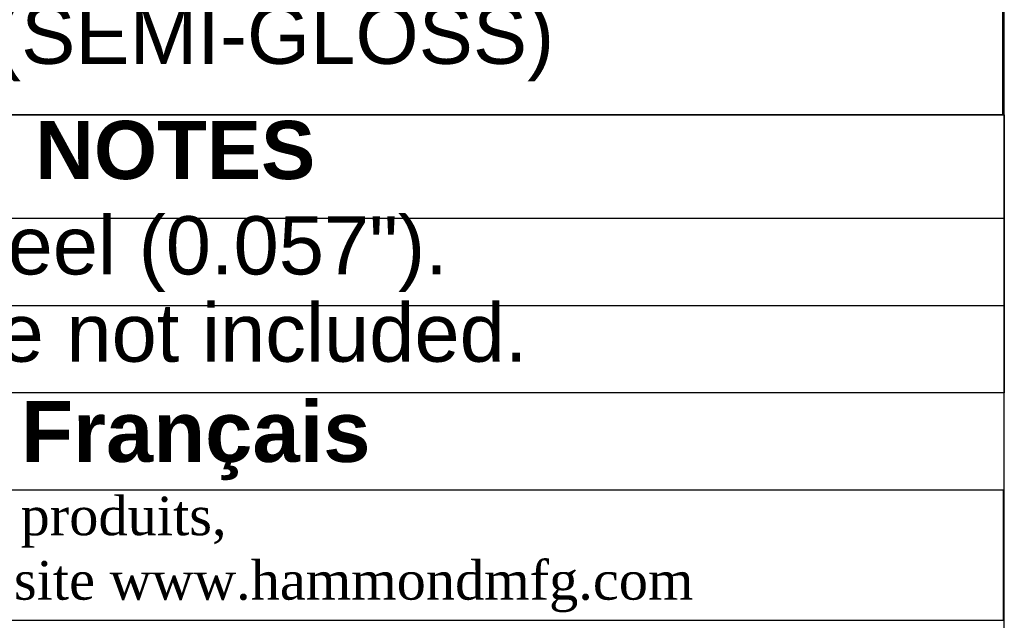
# Model space of a CAD drawing. Header units: inches. Extents: x 0 to 80, y 0 to 59.8.
# Tile 9 of 11: x 69.9 to 80, y 8 to 14.2. Entities that reach past the tile are written whole.
import ezdxf
from ezdxf.enums import TextEntityAlignment as Align

# ---------------------------------------------------------------- set-up
doc = ezdxf.new("R2010")
doc.units = ezdxf.units.IN
doc.header["$MEASUREMENT"] = 0
doc.layers.add('Default', color=7, linetype='Continuous')
doc.styles.add('SEACAD_Arial', font='arial.ttf')
doc.styles.add('SEACAD_ArialB', font='arialbd.ttf')

# ---------------------------------------------------------------- blocks, each defined once
blk = doc.blocks.new('SE')
at = {"color": 7, "linetype": 'Continuous'}
blk.add_lwpolyline([(62.864, 13.247), (62.864, 21.062), (79.986, 21.062), (79.986, 13.247), (62.864, 13.247)], dxfattribs=at)
at = {"color": 7, "linetype": 'Continuous', "style": 'SEACAD_Arial'}
blk.add_text('(SEMI-GLOSS)', height=0.6, dxfattribs=at).set_placement((69.589, 14.372), align=Align.TOP_LEFT)
blk = doc.blocks.new('SE1')
at = {"color": 7, "linetype": 'Continuous'}
for p, q in [((62.864, 12.182), (80.003, 12.182)), ((62.864, 11.282), (80.003, 11.282))]:
    blk.add_line(p, q, dxfattribs=at)
blk.add_lwpolyline([(62.864, 10.382), (62.864, 13.247), (80.003, 13.247), (80.003, 10.382), (62.864, 10.382)], dxfattribs=at)
for s, style, p in [('NOTES', 'SEACAD_ArialB', (70.013, 13.184)), ('Material: 16 ga. Steel (0.057").', 'SEACAD_Arial', (62.927, 12.201)), ('Mounting hardware not included.', 'SEACAD_Arial', (62.927, 11.301))]:
    blk.add_text(s, height=0.6, dxfattribs=dict(at, style=style)).set_placement(p, align=Align.TOP_LEFT)

msp = doc.modelspace()

# ---------------------------------------------------------------- linework, layer by layer
at = {"layer": 'Default', "color": 7, "linetype": 'Continuous'}
msp.add_line((80, 0), (80, 59.783), dxfattribs=at)
for points in [[(62.864, 10.382), (62.864, 9.379), (80, 9.379), (80, 10.382), (62.864, 10.382)], [(62.864, 9.378), (62.864, 8.037), (79.994, 8.037), (79.994, 9.378), (62.864, 9.378)]]:
    msp.add_lwpolyline(points, dxfattribs=at)

# ---------------------------------------------------------------- block references
for name in ['SE', 'SE1']:
    msp.add_blockref(name, (0, 0))

# ---------------------------------------------------------------- texts
at = {"layer": 'Default'}
for s, insert, char_height, width, attachment_point in [('{\\fArial|b1||i0||c0|p34;\\C7;\\W1.;  }{\\fArial|b1||i0||c0|p34;\\C7;\\W1.;Français                                                         }', (71.425, 9.887), 0.626875, 17.30818, 5), ('{\\fTimes New Roman|b0||i0||c0|p34;\\C7;\\W1.; Pour tous les détails sur nos produits, \\P}{\\fTimes New Roman|b0||i0||c0|p34;\\C7;\\W1.; svp veuillez consulter notre site www.hammondmfg.com                      }', (62.857, 8.714), 0.3985, 17.30113, 4)]:
    msp.add_mtext(s, dxfattribs=dict(at, insert=insert, char_height=char_height, width=width, attachment_point=attachment_point))

doc.saveas('drawing.dxf')
